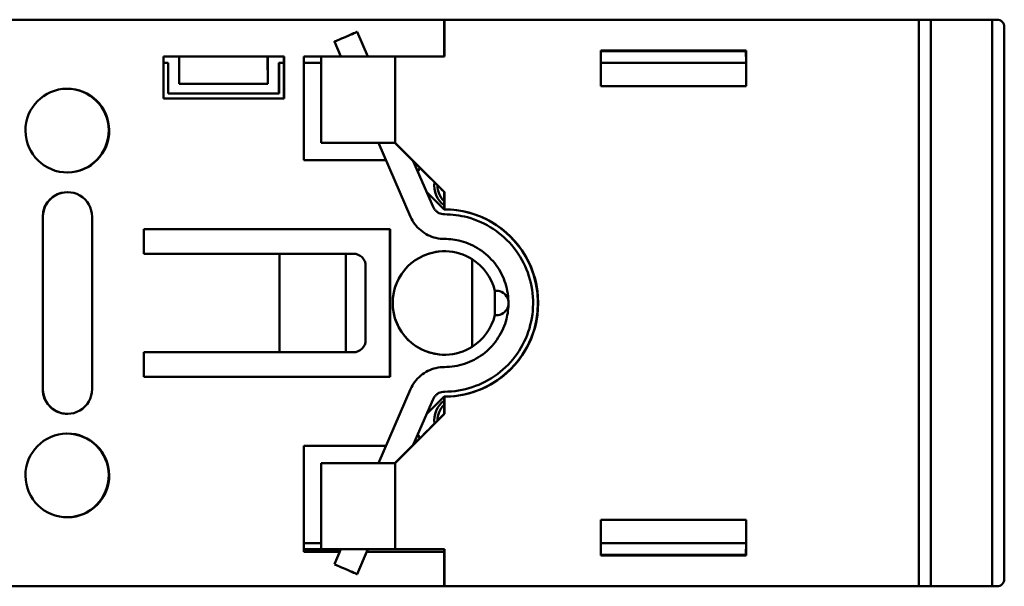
# Model space of a CAD drawing. Header units: millimetres. Extents: x 38 to 184, y 113 to 245.
# Tile 5 of 8: x 84 to 124, y 113 to 136. Entities that reach past the tile are written whole.
import ezdxf

# ---------------------------------------------------------------- set-up
doc = ezdxf.new("R2010")
doc.units = ezdxf.units.MM
doc.layers.add('Visible (ISO)', color=7, linetype='Continuous', lineweight=50)

msp = doc.modelspace()

# ---------------------------------------------------------------- linework, layer by layer
at = {"layer": 'Visible (ISO)'}
for p, q in [((75.45, 136.028), (101.449, 136.028)), ((101.449, 136.028), (101.457, 136.028)), ((101.449, 136.028), (101.449, 134.528)), ((101.457, 136.028), (101.457, 134.528)), ((101.457, 136.028), (120.717, 136.028)), ((121.216, 136.028), (120.717, 136.028)), ((120.717, 136.028), (120.717, 113.028)), ((121.216, 113.028), (121.216, 136.028)), ((121.216, 136.028), (123.694, 136.028)), ((123.894, 136.028), (123.694, 136.028)), ((123.694, 136.028), (123.694, 113.028)), ((98.35, 134.528), (97.912, 135.536)), ((124.193, 113.328), (124.193, 135.728)), ((97.259, 134.528), (96.995, 135.137)), ((107.817, 133.328), (107.817, 134.778)), ((107.817, 134.778), (113.717, 134.778)), ((107.817, 134.777), (108.441, 134.777)), ((107.817, 134.753), (113.692, 134.753)), ((108.439, 134.753), (108.439, 134.777)), ((108.441, 134.777), (110.941, 134.777)), ((108.441, 134.753), (108.441, 134.777)), ((110.941, 134.777), (111.141, 134.777)), ((110.941, 134.777), (110.941, 134.753)), ((111.141, 134.777), (111.144, 134.777)), ((111.141, 134.753), (111.141, 134.777)), ((111.144, 134.777), (112.944, 134.777)), ((111.144, 134.753), (111.144, 134.777)), ((112.944, 134.777), (112.944, 134.753)), ((112.944, 134.777), (113.692, 134.777)), ((113.692, 134.778), (113.692, 134.528)), ((113.692, 134.778), (113.717, 134.778)), ((113.717, 134.778), (113.717, 133.328)), ((90.059, 134.528), (94.945, 134.528)), ((90.059, 134.528), (94.959, 134.528)), ((90.059, 132.828), (90.059, 134.528)), ((90.692, 133.428), (90.692, 134.528)), ((90.692, 134.528), (94.277, 134.528)), ((90.718, 134.528), (90.718, 134.528)), ((90.727, 134.528), (90.727, 134.528)), ((94.226, 134.528), (94.226, 134.528)), ((94.292, 133.428), (94.277, 134.528)), ((94.277, 134.528), (94.292, 134.528)), ((94.292, 134.528), (94.292, 133.428)), ((94.945, 134.528), (94.945, 132.828)), ((94.959, 134.528), (94.945, 134.528)), ((94.959, 134.528), (94.959, 132.828)), ((95.749, 134.528), (96.452, 134.528)), ((95.749, 134.528), (96.452, 134.528)), ((95.749, 130.328), (95.749, 134.528)), ((96.452, 134.528), (96.452, 131.028)), ((96.452, 134.528), (96.453, 134.528)), ((96.453, 134.528), (96.453, 131.028)), ((96.453, 134.528), (99.457, 134.528)), ((99.457, 134.528), (99.457, 131.028)), ((99.457, 134.528), (101.457, 134.528)), ((113.692, 134.528), (113.714, 134.528)), ((113.714, 134.528), (113.692, 134.528)), ((113.714, 133.328), (113.714, 134.528)), ((90.245, 134.278), (90.059, 134.278)), ((90.245, 133.028), (90.245, 134.278)), ((94.742, 134.278), (94.745, 134.278)), ((94.742, 133.028), (94.742, 134.278)), ((94.745, 134.278), (94.745, 133.028)), ((94.945, 134.278), (94.745, 134.278)), ((96.452, 134.278), (95.749, 134.278)), ((113.714, 134.278), (107.817, 134.278)), ((94.292, 133.428), (90.692, 133.428)), ((113.717, 133.328), (107.817, 133.328)), ((94.959, 132.828), (90.059, 132.828)), ((94.745, 133.028), (90.245, 133.028)), ((96.452, 131.028), (96.453, 131.028)), ((99.452, 131.028), (96.452, 131.028)), ((96.453, 131.028), (99.457, 131.028)), ((100.085, 128.03), (98.781, 131.028)), ((99.457, 131.028), (99.452, 131.028)), ((100.452, 130.028), (99.452, 131.028)), ((99.457, 131.028), (101.457, 129.028)), ((99.086, 130.328), (95.749, 130.328)), ((101.002, 128.429), (100.195, 130.285)), ((86.139, 129.028), (86.147, 129.028)), ((101.449, 128.328), (100.735, 129.042)), ((101.447, 129.031), (101.447, 128.331)), ((101.457, 129.028), (101.45, 129.028)), ((101.457, 129.028), (101.457, 128.328)), ((85.149, 121.028), (85.149, 128.028)), ((85.157, 121.028), (85.157, 128.028)), ((87.157, 128.028), (87.157, 121.028)), ((101.449, 128.328), (101.457, 128.328)), ((89.259, 127.528), (99.245, 127.528)), ((89.259, 126.528), (89.259, 127.528)), ((89.259, 127.528), (99.259, 127.528)), ((99.245, 127.528), (99.245, 121.528)), ((99.259, 127.528), (99.245, 127.528)), ((99.259, 127.528), (99.259, 121.528)), ((94.759, 126.528), (89.259, 126.528)), ((94.759, 122.528), (94.759, 126.528)), ((97.461, 126.528), (94.759, 126.528)), ((97.461, 122.528), (97.461, 126.528)), ((97.761, 126.528), (97.461, 126.528)), ((101.438, 126.628), (101.441, 126.628)), ((98.261, 123.028), (98.261, 126.028)), ((102.582, 126.306), (102.582, 122.75)), ((103.506, 124.032), (103.506, 125.024)), ((103.554, 125.028), (103.56, 125.028)), ((103.565, 124.028), (103.57, 124.028)), ((89.259, 121.528), (89.259, 122.528)), ((89.259, 122.528), (94.759, 122.528)), ((92.257, 122.528), (97.757, 122.528)), ((94.759, 122.528), (97.461, 122.528)), ((97.461, 122.528), (97.761, 122.528)), ((97.766, 122.528), (97.762, 122.528)), ((101.481, 122.428), (101.485, 122.428)), ((99.259, 121.528), (89.259, 121.528)), ((98.781, 118.028), (100.085, 121.026)), ((100.195, 118.771), (101.002, 120.627)), ((100.735, 120.013), (101.449, 120.728)), ((101.447, 120.725), (101.447, 120.024)), ((101.457, 120.728), (101.449, 120.728)), ((101.457, 120.728), (101.457, 120.028)), ((86.16, 120.028), (86.167, 120.028)), ((101.457, 120.028), (99.457, 118.028)), ((101.45, 120.028), (101.457, 120.028)), ((99.452, 118.028), (100.452, 119.028)), ((95.749, 118.728), (97.235, 118.728)), ((95.749, 114.428), (95.749, 118.728)), ((95.749, 118.728), (99.086, 118.728)), ((97.24, 118.728), (97.249, 118.728)), ((99.086, 118.728), (97.247, 118.728)), ((96.452, 118.028), (96.452, 114.528)), ((96.453, 118.028), (96.452, 118.028)), ((96.453, 118.028), (96.453, 114.528)), ((99.457, 118.028), (96.453, 118.028)), ((99.457, 118.028), (99.457, 114.528)), ((107.817, 115.728), (113.717, 115.728)), ((107.817, 114.278), (107.817, 115.728)), ((113.714, 115.728), (107.817, 115.728)), ((113.717, 115.728), (113.714, 115.728)), ((113.714, 114.528), (113.714, 115.728)), ((113.717, 115.728), (113.717, 114.278)), ((95.749, 114.778), (96.452, 114.778)), ((96.452, 114.778), (95.749, 114.778)), ((107.817, 114.778), (113.714, 114.778)), ((113.714, 114.778), (107.817, 114.778)), ((97.259, 114.528), (95.749, 114.528)), ((97.259, 114.527), (95.749, 114.527)), ((97.216, 114.428), (95.749, 114.428)), ((96.452, 114.528), (100.452, 114.528)), ((96.453, 114.528), (96.452, 114.528)), ((99.457, 114.528), (96.453, 114.528)), ((96.995, 113.919), (97.259, 114.528)), ((97.912, 113.52), (98.35, 114.528)), ((101.449, 114.428), (98.306, 114.428)), ((101.457, 114.528), (99.457, 114.528)), ((101.447, 114.528), (101.447, 114.428)), ((101.449, 114.428), (101.449, 113.028)), ((101.457, 114.528), (101.45, 114.528)), ((101.457, 114.528), (101.457, 113.028)), ((113.692, 114.528), (113.692, 114.278)), ((113.692, 114.528), (113.714, 114.528)), ((113.692, 114.303), (107.817, 114.303)), ((107.817, 114.302), (109.941, 114.302)), ((113.717, 114.278), (107.817, 114.278)), ((108.439, 114.278), (108.439, 114.302)), ((108.441, 114.278), (108.441, 114.302)), ((110.941, 114.302), (110.941, 114.278)), ((110.943, 114.302), (110.958, 114.302)), ((110.958, 114.302), (113.692, 114.302)), ((111.141, 114.278), (111.141, 114.302)), ((111.144, 114.302), (111.144, 114.278)), ((112.944, 114.278), (112.944, 114.302)), ((74.808, 113.027), (97.768, 113.027)), ((101.449, 113.028), (75.15, 113.028)), ((108.441, 113.027), (97.741, 113.027)), ((97.741, 113.027), (97.741, 113.027)), ((97.768, 113.027), (97.741, 113.027)), ((101.457, 113.028), (101.449, 113.028)), ((120.717, 113.028), (101.457, 113.028)), ((110.844, 113.027), (108.44, 113.027)), ((108.441, 113.027), (108.44, 113.027)), ((112.942, 113.027), (110.844, 113.027)), ((112.944, 113.027), (112.942, 113.027)), ((123.859, 113.027), (112.944, 113.027)), ((120.717, 113.028), (121.216, 113.028)), ((123.694, 113.028), (121.194, 113.028)), ((121.194, 113.028), (121.216, 113.028)), ((123.694, 113.028), (123.894, 113.028)), ((123.897, 113.028), (123.862, 113.027))]:
    msp.add_line(p, q, dxfattribs=at)
for centre, major_axis, ratio, start_param, end_param in [((123.894, 135.728), (0.002, -0.3), 0.998135, 1.565628, 3.136425), ((86.128, 131.528), (-0.018, 1.7), 0.999998, 3.148006, 6.276772), ((86.132, 131.528), (-0.018, 1.7), 0.999998, 3.1468, 6.277978), ((86.132, 131.528), (0.018, -1.7), 0.999998, 0.005207, 3.136385), ((86.135, 131.528), (-0.018, 1.7), 0.999998, 3.145923, 6.278855), ((86.135, 131.528), (-0.018, 1.7), 0.999998, 3.145923, 6.278855), ((102.045, 129.293), (-0.018, 1.75), 0.999998, 1.128977, 1.238004), ((100.45, 130.028), (1, -1), 0.000941, 6.282263, 7.853059), ((102.046, 129.293), (-0.01, 1), 0.999998, 1.428291, 2.488436), ((102.042, 129.293), (-0.009, 0.866), 0.999998, 1.548388, 2.373537), ((102.042, 129.293), (-0.009, 0.866), 0.999998, 1.548604, 2.373241), ((86.149, 128.028), (-0.01, 1), 0.999998, 0, 1.56048), ((86.157, 128.028), (-0.01, 1), 0.999998, 4.702072, 7.843665), ((101.459, 124.528), (0.043, -3.8), 0.999998, 0, 3.132902), ((101.467, 124.528), (-0.039, 3.8), 0.999998, 3.128645, 6.2755), ((101.463, 124.528), (-2.104, -0.011), 0.998267, 4.146332, 6.278037), ((97.761, 126.028), (0, 0.5), 0.999998, 4.712389, 6.283185), ((101.459, 124.528), (-0.022, 2.1), 0.999998, 0, 1.56048), ((101.465, 124.528), (-0.022, 2.1), 0.999998, 4.940734, 5.711961), ((103.559, 124.528), (-0.054, 0.497), 0.999998, 6.185148, 6.283185), ((103.565, 124.528), (0.003, -0.5), 0.998133, 6.158687, 9.538941), ((101.459, 124.528), (0.022, -2.1), 0.999998, 4.702072, 6.283185), ((101.463, 124.528), (-2.104, -0.011), 0.998267, 6.278037, 8.409741), ((101.465, 124.528), (-0.022, 2.1), 0.999998, 3.692184, 4.463411), ((103.559, 124.528), (0.005, -0.5), 0.999998, 6.16446, 6.283185), ((97.761, 123.028), (0, -0.5), 0.999998, 0, 1.570796), ((92.251, 122.528), (-3, 0), 0.000019, 4.710525, 6.208373), ((97.757, 123.028), (0, -0.5), 0.999998, 0, 0.010317), ((86.149, 121.028), (0.01, -1), 0.999998, 4.702072, 6.283185), ((86.157, 121.028), (0.01, -1), 0.999998, 4.702072, 7.843665), ((102.046, 119.763), (-0.01, 1), 0.999998, 0.632523, 1.692386), ((102.042, 119.763), (-0.01, 0.866), 0.999998, 0.746112, 1.570796), ((102.042, 119.763), (-0.01, 0.866), 0.999998, 0.74662, 1.570796), ((100.45, 119.028), (1, 1), 0.000922, 4.71333, 6.284127), ((86.128, 117.528), (-0.018, 1.7), 0.999998, 3.148006, 6.276772), ((86.132, 117.528), (-0.018, 1.7), 0.999998, 3.1468, 6.277978), ((86.132, 117.528), (0.018, -1.7), 0.999998, 0.005207, 3.136385), ((86.135, 117.528), (-0.018, 1.7), 0.999998, 3.145923, 6.278855), ((86.135, 117.528), (-0.018, 1.7), 0.999998, 3.145923, 6.278855), ((102.045, 119.763), (-0.018, 1.75), 0.999998, 1.882846, 1.99183), ((97.235, 119.228), (0, -0.5), 0.999998, 0, 0.010317), ((100.45, 114.528), (1, 0), 0.000019, 6.281322, 7.852118), ((109.943, 114.302), (1, 0), 0.000019, 4.710525, 6.281322), ((123.894, 113.328), (0.002, -0.3), 0.998135, 6.278017, 7.848814), ((108.44, 113.327), (0, -0.3), 0.001864, 6.271864, 6.283205), ((123.859, 113.327), (0.002, -0.3), 0.999037, 6.278015, 6.288332)]:
    msp.add_ellipse(centre, major_axis=major_axis, ratio=ratio, start_param=start_param, end_param=end_param, dxfattribs=at)
for centre, major_axis, ratio in [((97.453, 135.336), (0.459, 0.199), 0.000725), ((86.149, 131.528), (-0.018, 1.7), 0.999998), ((86.149, 117.528), (-0.018, 1.7), 0.999998), ((97.453, 113.719), (-0.459, 0.199), 0.000761)]:
    msp.add_ellipse(centre, major_axis=major_axis, ratio=ratio, dxfattribs=at)
for points, knots in [([(101.46, 128.128), (101.422, 128.128), (101.383, 128.132), (101.308, 128.15), (101.271, 128.163), (101.202, 128.198), (101.169, 128.219), (101.11, 128.269), (101.083, 128.297), (101.037, 128.359), (101.017, 128.393), (101.002, 128.429)], [3.141593, 3.141593, 3.141593, 3.141593, 3.373721, 3.373721, 3.60585, 3.60585, 3.837979, 3.837979, 4.070108, 4.070108, 4.302237, 4.302237, 4.302237, 4.302237]), ([(101.46, 127.128), (101.344, 127.128), (101.228, 127.141), (101.002, 127.195), (100.893, 127.235), (100.685, 127.339), (100.587, 127.403), (100.409, 127.552), (100.329, 127.636), (100.19, 127.822), (100.131, 127.923), (100.085, 128.03)], [3.141593, 3.141593, 3.141593, 3.141593, 3.373721, 3.373721, 3.60585, 3.60585, 3.837979, 3.837979, 4.070108, 4.070108, 4.302237, 4.302237, 4.302237, 4.302237]), ([(101.46, 120.928), (101.844, 120.928), (102.228, 120.99), (102.957, 121.231), (103.302, 121.411), (103.918, 121.87), (104.189, 122.149), (104.63, 122.778), (104.799, 123.128), (105.019, 123.864), (105.07, 124.249), (105.048, 125.017), (104.975, 125.399), (104.712, 126.12), (104.522, 126.46), (104.046, 127.062), (103.759, 127.325), (103.117, 127.747), (102.762, 127.906), (102.088, 128.087), (101.774, 128.128), (101.46, 128.128)], [3.141593, 3.141593, 3.141593, 3.141593, 3.461593, 3.461593, 3.781592, 3.781592, 4.101592, 4.101592, 4.421592, 4.421592, 4.741593, 4.741593, 5.061593, 5.061593, 5.381593, 5.381593, 5.701593, 5.701593, 6.021593, 6.021593, 6.283185, 6.283185, 6.283185, 6.283185]), ([(104.06, 124.595), (104.059, 124.598), (104.059, 124.601), (104.051, 124.881), (103.998, 125.157), (103.809, 125.678), (103.672, 125.923), (103.328, 126.358), (103.12, 126.548), (102.657, 126.853), (102.401, 126.968), (101.914, 127.098), (101.687, 127.128), (101.46, 127.128)], [4.738104, 4.738104, 4.738104, 4.738104, 4.741593, 4.741593, 5.061593, 5.061593, 5.381592, 5.381592, 5.701592, 5.701592, 6.021592, 6.021592, 6.283185, 6.283185, 6.283185, 6.283185]), ([(101.46, 121.928), (101.738, 121.928), (102.015, 121.973), (102.542, 122.147), (102.791, 122.277), (103.236, 122.608), (103.431, 122.81), (103.749, 123.264), (103.872, 123.517), (104.017, 124.003), (104.054, 124.231), (104.06, 124.461)], [3.141593, 3.141593, 3.141593, 3.141593, 3.461593, 3.461593, 3.781593, 3.781593, 4.101593, 4.101593, 4.421593, 4.421593, 4.68671, 4.68671, 4.68671, 4.68671]), ([(100.085, 121.026), (100.131, 121.132), (100.19, 121.233), (100.329, 121.419), (100.409, 121.504), (100.587, 121.653), (100.685, 121.717), (100.893, 121.821), (101.002, 121.861), (101.228, 121.914), (101.344, 121.928), (101.46, 121.928)], [5.122541, 5.122541, 5.122541, 5.122541, 5.35467, 5.35467, 5.586799, 5.586799, 5.818928, 5.818928, 6.051057, 6.051057, 6.283185, 6.283185, 6.283185, 6.283185]), ([(101.002, 120.627), (101.017, 120.663), (101.037, 120.696), (101.083, 120.758), (101.11, 120.787), (101.169, 120.836), (101.202, 120.858), (101.271, 120.892), (101.308, 120.906), (101.383, 120.923), (101.422, 120.928), (101.46, 120.928)], [5.122541, 5.122541, 5.122541, 5.122541, 5.35467, 5.35467, 5.586799, 5.586799, 5.818928, 5.818928, 6.051057, 6.051057, 6.283185, 6.283185, 6.283185, 6.283185])]:
    msp.add_open_spline(points, degree=3, knots=knots, dxfattribs=at)

doc.saveas('drawing.dxf')
